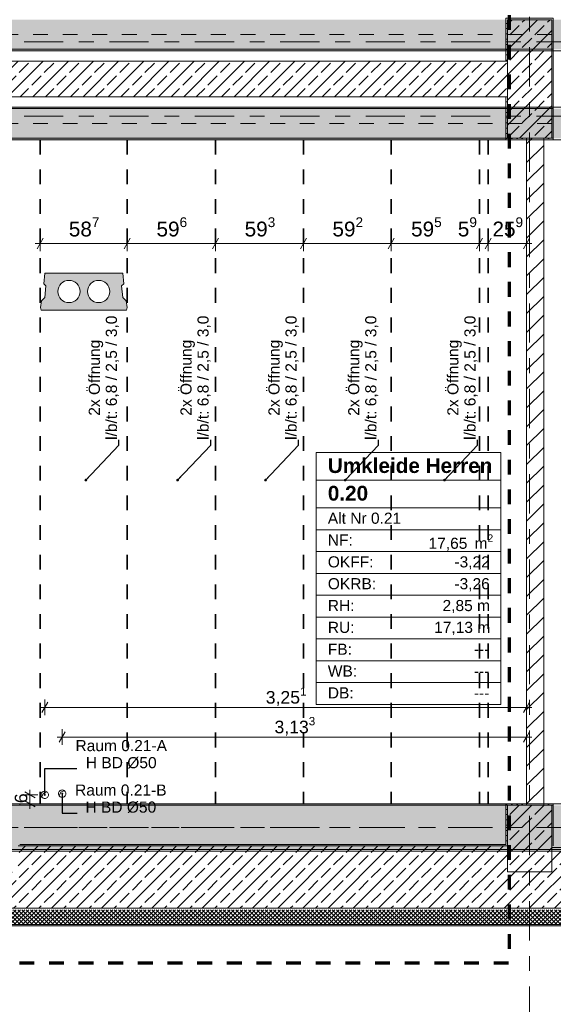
# Model space of a CAD drawing. Header units: metres. Extents: x -3.6 to 84.5, y -11 to 16.8.
# Tile 35 of 76: x 29.5 to 33.1, y -0.6 to 6. Entities that reach past the tile are written whole.
import ezdxf

# ---------------------------------------------------------------- set-up
doc = ezdxf.new("R2010")
doc.units = ezdxf.units.M
doc.header["$MEASUREMENT"] = 0
for name, pattern in [('Achse', [0.2, 0.1, -0.05, 0, -0.05]), ('Strichlinie doppelt', [0.546806, 0.264583, -0.105833, 0.070556, -0.105833]), ('Strichlinie eng', [0.115, 0.075, -0.04]), ('Wipeout_Contour', [1, 0, -1])]:
    doc.linetypes.add(name, pattern=pattern)
for name, color, linetype in [('155 - Bemaßung_ Beschriftung.Ausbau - Deckenelemente', 7, 'Continuous'), ('301 - Elemente.Linie', 7, 'Continuous'), ('401 - Zone.Raum_ Raumbegrenzung_ Whg.', 7, 'Continuous'), ('451 - Universal.Achsen Raster', 7, 'Continuous'), ('604 - Struktur.Wand Aussen', 7, 'Continuous'), ('605 - Struktur.Wand Innen', 7, 'Continuous'), ('607 - Struktur.Stütze', 7, 'Continuous'), ('608 - Struktur.Träger', 7, 'Continuous')]:
    doc.layers.add(name, color=color, linetype=linetype)
doc.styles.add('ERSTELLTER_STIL_1', font='txt')
doc.styles.add('ERSTELLTER_STIL_2', font='txt')
doc.dimstyles.new('ERSTELLTER_STIL__1', dxfattribs={"dimtxt": 0.1, "dimasz": 0.0532, "dimexe": 0.18, "dimexo": 0.0625, "dimgap": 0, "dimtad": 1, "dimtih": 1, "dimtoh": 1, "dimzin": 0, "dimdsep": 46, "dimtxsty": 'ERSTELLTER_STIL_2', "dimblk": 'ARROWHEAD_2', "dimblk1": 'ARROWHEAD_2', "dimblk2": 'ARROWHEAD_2', "dimcen": 0.09, "dimse1": 1, "dimse2": 1, "dimclrd": 7, "dimclre": 7, "dimclrt": 7, "dimazin": 0, "dimtfac": 1, "dimtdec": 4, "dimtmove": 0, "dimatfit": 3, "dimfxl": 1, "dimtolj": 1, "dimtzin": 0, "dimarcsym": 0})
doc.dimstyles.new('ERSTELLTER_STIL__3', dxfattribs={"dimtxt": 0.085, "dimasz": 0.0532, "dimexe": 0.18, "dimexo": 0.0625, "dimgap": 0, "dimtad": 1, "dimtih": 1, "dimtoh": 1, "dimzin": 0, "dimdsep": 46, "dimtxsty": 'ERSTELLTER_STIL_2', "dimblk": 'ARROWHEAD_2', "dimblk1": 'ARROWHEAD_2', "dimblk2": 'ARROWHEAD_2', "dimcen": 0.09, "dimse1": 1, "dimse2": 1, "dimclrd": 256, "dimclre": 256, "dimclrt": 256, "dimazin": 0, "dimtfac": 1, "dimtdec": 4, "dimtmove": 0, "dimatfit": 3, "dimfxl": 1, "dimtolj": 1, "dimtzin": 0, "dimarcsym": 0})
doc.dimstyles.new('ERSTELLTER_STIL__4', dxfattribs={"dimtxt": 0.085, "dimasz": 0.0532, "dimexe": 0.18, "dimexo": 0.0625, "dimgap": 0, "dimtad": 1, "dimzin": 0, "dimdsep": 46, "dimtxsty": 'ERSTELLTER_STIL_2', "dimblk": 'ARROWHEAD_2', "dimblk1": 'ARROWHEAD_2', "dimblk2": 'ARROWHEAD_2', "dimcen": 0.09, "dimse1": 1, "dimse2": 1, "dimclrd": 256, "dimclre": 256, "dimclrt": 256, "dimazin": 0, "dimtfac": 1, "dimtdec": 4, "dimtmove": 2, "dimatfit": 3, "dimfxl": 1, "dimtolj": 1, "dimtzin": 0, "dimarcsym": 0})
doc.dimstyles.new('ERSTELLTER_STIL__7', dxfattribs={"dimtxt": 0.18, "dimasz": 0.03648, "dimexe": 0.18, "dimexo": 0.0625, "dimgap": 0, "dimtad": 0, "dimtih": 1, "dimtoh": 1, "dimdec": 4, "dimzin": 0, "dimdsep": 46, "dimcen": 0.09, "dimadec": 0, "dimazin": 0, "dimtfac": 1, "dimtdec": 4, "dimtmove": 0, "dimatfit": 3, "dimldrblk": 'ARROWHEAD_11', "dimfxl": 1, "dimtolj": 1, "dimtzin": 0, "dimarcsym": 0})
doc.dimstyles.new('ERSTELLTER_STIL__8', dxfattribs={"dimtxt": 0.18, "dimasz": 0.02736, "dimexe": 0.18, "dimexo": 0.0625, "dimgap": 0, "dimtad": 0, "dimtih": 1, "dimtoh": 1, "dimdec": 4, "dimzin": 0, "dimdsep": 46, "dimcen": 0.09, "dimadec": 0, "dimazin": 0, "dimtfac": 1, "dimtdec": 4, "dimtmove": 0, "dimatfit": 3, "dimldrblk": 'ARROWHEAD_11', "dimfxl": 1, "dimtolj": 1, "dimtzin": 0, "dimarcsym": 0})
pattern_1 = [(45, (0, 0), (-0.08485281, 0.08485281), []), (45, (-0.04243, 0.04243), (-0.08485281, 0.08485281), [0.09, -0.03])]
pattern_2 = [(0, (0, 0), (0, 0.08660254), [0, -0.05]), (0, (0.025, 0.0433), (0, 0.08660254), [0, -0.05])]
pattern_3 = [(45, (0, 0), (-0.014142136, 0.014142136), []), (135, (0, 0), (0.014142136, 0.014142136), [])]
pattern_4 = [(45, (0, 0), (-0.01767767, 0.01767767), [0, -0.025])]

# ---------------------------------------------------------------- blocks, each defined once
blk = doc.blocks.new('*D155')
at = {"layer": '155 - Bemaßung_ Beschriftung.Ausbau - Deckenelemente', "color": 7, "linetype": 'Continuous', "lineweight": 5}
for p, q in [((29.6492, 4.525), (29.6088, 4.455)), ((29.629, 4.4375), (29.629, 4.5425)), ((30.2362, 4.525), (30.1958, 4.455)), ((30.216, 4.4375), (30.216, 4.5425)), ((29.5948, 4.49), (29.629, 4.49)), ((29.629, 4.49), (30.216, 4.49))]:
    blk.add_line(p, q, dxfattribs=at)
at = {"layer": '155 - Bemaßung_ Beschriftung.Ausbau - Deckenelemente', "color": 7, "lineweight": 5, "insert": (29.8216, 4.5083), "char_height": 0.1, "attachment_point": 7, "style": 'ERSTELLTER_STIL_2'}
blk.add_mtext('\\A1;{\\pql;\\fArial|b0|i0|c0|p38;58\\fArial|b0|i0|c0|p38;\\A1{\\H.66x;\\S7^  ;}}', dxfattribs=at)
blk = doc.blocks.new('ARROWHEAD_2')
at = {"color": 0, "linetype": 'Continuous', "lineweight": 0}
for p, q in [((0, 0), (-1, 0)), ((-0.38, -0.66), (0.38, 0.66))]:
    blk.add_line(p, q, dxfattribs=at)
blk = doc.blocks.new('*D156')
at = {"layer": '155 - Bemaßung_ Beschriftung.Ausbau - Deckenelemente', "color": 7, "linetype": 'Continuous', "lineweight": 5}
for p, q in [((30.2362, 4.525), (30.1958, 4.455)), ((30.216, 4.4375), (30.216, 4.5425)), ((30.8322, 4.525), (30.7918, 4.455)), ((30.812, 4.4375), (30.812, 4.5425)), ((30.216, 4.49), (30.812, 4.49))]:
    blk.add_line(p, q, dxfattribs=at)
at = {"layer": '155 - Bemaßung_ Beschriftung.Ausbau - Deckenelemente', "color": 7, "lineweight": 5, "insert": (30.4131, 4.5083), "char_height": 0.1, "attachment_point": 7, "style": 'ERSTELLTER_STIL_2'}
blk.add_mtext('\\A1;{\\pql;\\fArial|b0|i0|c0|p38;59\\fArial|b0|i0|c0|p38;\\A1{\\H.66x;\\S6^  ;}}', dxfattribs=at)
blk = doc.blocks.new('*D157')
at = {"layer": '155 - Bemaßung_ Beschriftung.Ausbau - Deckenelemente', "color": 7, "linetype": 'Continuous', "lineweight": 5}
for p, q in [((30.8322, 4.525), (30.7918, 4.455)), ((30.812, 4.4375), (30.812, 4.5425)), ((31.4252, 4.525), (31.3848, 4.455)), ((31.405, 4.4375), (31.405, 4.5425)), ((30.812, 4.49), (31.405, 4.49))]:
    blk.add_line(p, q, dxfattribs=at)
at = {"layer": '155 - Bemaßung_ Beschriftung.Ausbau - Deckenelemente', "color": 7, "lineweight": 5, "insert": (31.0076, 4.5083), "char_height": 0.1, "attachment_point": 7, "style": 'ERSTELLTER_STIL_2'}
blk.add_mtext('\\A1;{\\pql;\\fArial|b0|i0|c0|p38;59\\fArial|b0|i0|c0|p38;\\A1{\\H.66x;\\S3^  ;}}', dxfattribs=at)
blk = doc.blocks.new('*D158')
at = {"layer": '155 - Bemaßung_ Beschriftung.Ausbau - Deckenelemente', "color": 7, "linetype": 'Continuous', "lineweight": 5}
for p, q in [((31.4252, 4.525), (31.3848, 4.455)), ((31.405, 4.4375), (31.405, 4.5425)), ((32.0172, 4.525), (31.9768, 4.455)), ((31.997, 4.4375), (31.997, 4.5425)), ((31.405, 4.49), (31.997, 4.49))]:
    blk.add_line(p, q, dxfattribs=at)
at = {"layer": '155 - Bemaßung_ Beschriftung.Ausbau - Deckenelemente', "color": 7, "lineweight": 5, "insert": (31.6001, 4.5083), "char_height": 0.1, "attachment_point": 7, "style": 'ERSTELLTER_STIL_2'}
blk.add_mtext('\\A1;{\\pql;\\fArial|b0|i0|c0|p38;59\\fArial|b0|i0|c0|p38;\\A1{\\H.66x;\\S2^  ;}}', dxfattribs=at)
blk = doc.blocks.new('*D159')
at = {"layer": '155 - Bemaßung_ Beschriftung.Ausbau - Deckenelemente', "color": 7, "linetype": 'Continuous', "lineweight": 5}
for p, q in [((32.0172, 4.525), (31.9768, 4.455)), ((31.997, 4.4375), (31.997, 4.5425)), ((32.6122, 4.525), (32.5718, 4.455)), ((32.592, 4.4375), (32.592, 4.5425)), ((31.997, 4.49), (32.592, 4.49))]:
    blk.add_line(p, q, dxfattribs=at)
at = {"layer": '155 - Bemaßung_ Beschriftung.Ausbau - Deckenelemente', "color": 7, "lineweight": 5, "char_height": 0.1, "attachment_point": 7, "style": 'ERSTELLTER_STIL_2'}
for s, insert in [('\\A1;{\\pql;\\fArial|b0|i0|c0|p38;59\\fArial|b0|i0|c0|p38;\\A1{\\H.66x;\\S5^  ;}}', (32.1306, 4.5083)), ('\\A1;{\\pql;\\fArial|b0|i0|c0|p38;5\\fArial|b0|i0|c0|p38;\\A1{\\H.66x;\\S9^  ;}}', (32.4458, 4.5083))]:
    blk.add_mtext(s, dxfattribs=dict(at, insert=insert))
blk = doc.blocks.new('*D160')
at = {"layer": '155 - Bemaßung_ Beschriftung.Ausbau - Deckenelemente', "color": 7, "linetype": 'Continuous', "lineweight": 5}
for p, q in [((32.6122, 4.525), (32.5718, 4.455)), ((32.592, 4.4375), (32.592, 4.5425)), ((32.6712, 4.525), (32.6308, 4.455)), ((32.651, 4.4375), (32.651, 4.5425)), ((32.592, 4.49), (32.651, 4.49))]:
    blk.add_line(p, q, dxfattribs=at)
blk = doc.blocks.new('*D161')
at = {"layer": '155 - Bemaßung_ Beschriftung.Ausbau - Deckenelemente', "color": 7, "linetype": 'Continuous', "lineweight": 5}
for p, q in [((32.6712, 4.525), (32.6308, 4.455)), ((32.651, 4.4375), (32.651, 4.5425)), ((32.8898, 4.455), (32.9302, 4.525)), ((32.91, 4.4375), (32.91, 4.5425)), ((32.651, 4.49), (32.91, 4.49)), ((32.91, 4.49), (32.9442, 4.49))]:
    blk.add_line(p, q, dxfattribs=at)
at = {"layer": '155 - Bemaßung_ Beschriftung.Ausbau - Deckenelemente', "color": 7, "lineweight": 5, "insert": (32.6796, 4.5083), "char_height": 0.1, "attachment_point": 7, "style": 'ERSTELLTER_STIL_2'}
blk.add_mtext('\\A1;{\\pql;\\fArial|b0|i0|c0|p38;25\\fArial|b0|i0|c0|p38;\\A1{\\H.66x;\\S9^  ;}}', dxfattribs=at)
blk = doc.blocks.new('*D222')
at = {"layer": '155 - Bemaßung_ Beschriftung.Ausbau - Deckenelemente', "color": 7, "linetype": 'Continuous', "lineweight": 5}
for p, q in [((32.6092, 7.725), (32.5688, 7.655)), ((32.589, 7.6375), (32.589, 7.7425)), ((33.2152, 7.725), (33.1748, 7.655)), ((33.195, 7.6375), (33.195, 7.7425)), ((32.589, 7.69), (33.195, 7.69))]:
    blk.add_line(p, q, dxfattribs=at)
at = {"layer": '155 - Bemaßung_ Beschriftung.Ausbau - Deckenelemente', "color": 7, "lineweight": 5, "char_height": 0.1, "attachment_point": 7, "style": 'ERSTELLTER_STIL_2'}
for s, insert in [('\\A1;{\\pql;\\fArial|b0|i0|c0|p38;60\\fArial|b0|i0|c0|p38;\\A1{\\H.66x;\\S6^  ;}}', (32.7281, 7.7083)), ('\\A1;{\\pql;\\fArial|b0|i0|c0|p38;8\\fArial|b0|i0|c0|p38;\\A1{\\H.66x;\\S4^  ;}}', (33.0488, 7.7083))]:
    blk.add_mtext(s, dxfattribs=dict(at, insert=insert))
blk = doc.blocks.new('*D372')
at = {"layer": '155 - Bemaßung_ Beschriftung.Ausbau - Deckenelemente', "color": 92, "linetype": 'Continuous', "lineweight": 9, "true_color": 0x00be00}
for p, q in [((29.659, 1.3075), (29.659, 1.4125)), ((32.91, 1.3075), (32.91, 1.4125)), ((29.6248, 1.36), (29.659, 1.36)), ((29.6792, 1.395), (29.6388, 1.325)), ((29.659, 1.36), (32.91, 1.36)), ((32.8898, 1.325), (32.9302, 1.395)), ((32.91, 1.36), (32.9442, 1.36))]:
    blk.add_line(p, q, dxfattribs=at)
at = {"layer": '155 - Bemaßung_ Beschriftung.Ausbau - Deckenelemente', "color": 92, "lineweight": 9, "true_color": 0x00be00, "insert": (31.1501, 1.3605), "char_height": 0.085, "attachment_point": 7, "style": 'ERSTELLTER_STIL_2'}
blk.add_mtext('\\A1;{\\pql;\\fArial|b0|i0|c0|p38;3,25\\fArial|b0|i0|c0|p38;\\A1{\\H.66x;\\S1^  ;}}', dxfattribs=at)
blk = doc.blocks.new('*D373')
at = {"layer": '155 - Bemaßung_ Beschriftung.Ausbau - Deckenelemente', "color": 92, "linetype": 'Continuous', "lineweight": 9, "true_color": 0x00be00}
for p, q in [((29.777, 1.1075), (29.777, 1.2125)), ((32.91, 1.1075), (32.91, 1.2125)), ((29.7428, 1.16), (29.777, 1.16)), ((29.7972, 1.195), (29.7568, 1.125)), ((29.777, 1.16), (32.91, 1.16)), ((32.8898, 1.125), (32.9302, 1.195)), ((32.91, 1.16), (32.9442, 1.16))]:
    blk.add_line(p, q, dxfattribs=at)
at = {"layer": '155 - Bemaßung_ Beschriftung.Ausbau - Deckenelemente', "color": 92, "lineweight": 9, "true_color": 0x00be00, "insert": (31.2091, 1.1605), "char_height": 0.085, "attachment_point": 7, "style": 'ERSTELLTER_STIL_2'}
blk.add_mtext('\\A1;{\\pql;\\fArial|b0|i0|c0|p38;3,13\\fArial|b0|i0|c0|p38;\\A1{\\H.66x;\\S3^  ;}}', dxfattribs=at)
blk = doc.blocks.new('*D374')
at = {"layer": '155 - Bemaßung_ Beschriftung.Ausbau - Deckenelemente', "color": 92, "linetype": 'Continuous', "lineweight": 9, "true_color": 0x00be00}
for p, q in [((29.5595, 0.77), (29.5595, 0.8042)), ((29.612, 0.77), (29.507, 0.77)), ((29.5945, 0.7498), (29.5245, 0.7902)), ((29.5595, 0.71), (29.5595, 0.77)), ((29.612, 0.71), (29.507, 0.71)), ((29.5245, 0.7302), (29.5945, 0.6898)), ((29.5595, 0.6758), (29.5595, 0.71))]:
    blk.add_line(p, q, dxfattribs=at)
at = {"layer": '155 - Bemaßung_ Beschriftung.Ausbau - Deckenelemente', "color": 92, "lineweight": 9, "true_color": 0x00be00, "insert": (29.5425, 0.7139), "char_height": 0.085, "attachment_point": 7, "rotation": 90, "style": 'ERSTELLTER_STIL_2'}
blk.add_mtext('\\A1;{\\pql;\\fArial|b0|i0|c0|p38;6}', dxfattribs=at)
blk = doc.blocks.new('ARROWHEAD_11')
at = {"color": 0, "linetype": 'Continuous', "lineweight": 0}
blk.add_line((0, 0), (-1, 0), dxfattribs=at)
at = {"color": 0, "linetype": 'Continuous', "lineweight": 0, "const_width": 0.25, "flags": 128}
blk.add_lwpolyline([(-0.125, 0, 1), (0.125, 0, 1)], format="xyb", close=True, dxfattribs=at)

msp = doc.modelspace()

# ---------------------------------------------------------------- hatches: boundary and pattern name
at = {"layer": '155 - Bemaßung_ Beschriftung.Ausbau - Deckenelemente', "linetype": 'Continuous', "lineweight": 0, "true_color": 0x575757}
h = msp.add_hatch(color=251, dxfattribs=at)
h.paths.add_polyline_path([(29.6597, 4.29), (29.6528, 4.2187), (29.6674, 4.2041), (29.6597, 4.1266), (29.6364, 4.1033), (29.63, 4.0583), (29.6354, 4.04), (30.2096, 4.04), (30.215, 4.0583), (30.2086, 4.1033), (30.1853, 4.1266), (30.1776, 4.2041), (30.1922, 4.2187), (30.1853, 4.29)])
h.paths.add_polyline_path([(29.7475, 4.1661, 1), (29.8975, 4.1661, 1)], flags=0)
h.paths.add_polyline_path([(29.9475, 4.1661, 1), (30.0975, 4.1661, 1)], flags=0)
at = {"layer": '604 - Struktur.Wand Aussen', "linetype": 'Continuous', "lineweight": 0, "true_color": 0x000000}
h = msp.add_hatch(dxfattribs=at)
h.set_pattern_fill('Beton__Stahlbeton_0001', color=18, style=0, pattern_type=2)
h.set_pattern_definition(pattern_1)
h.paths.add_polyline_path([(25.88, 0.25), (25.73, 0.25), (25.73, 0.005), (32.93, 0.005), (32.93, 0.25), (32.78, 0.25), (32.78, 0.425), (29.48, 0.425), (29.48, 0.25), (29.18, 0.25), (29.18, 0.425), (25.88, 0.425)])
h = msp.add_hatch(dxfattribs=at)
h.set_pattern_fill('Gips_0001', color=18, style=0, pattern_type=2)
h.set_pattern_definition(pattern_4)
h.paths.add_polyline_path([(29.49, 0.435), (29.49, 0.425), (32.77, 0.425), (32.77, 0.435)])
h = msp.add_hatch(dxfattribs=at)
h.set_pattern_fill('Beton__Stahlbeton_0001', color=18, style=0, pattern_type=2)
h.set_pattern_definition(pattern_1)
h.paths.add_polyline_path([(32.93, 0.25), (32.93, 0.005), (40.13, 0.005), (40.13, 0.25), (39.98, 0.25), (39.98, 0.415), (36.68, 0.415), (36.68, 0.25), (36.38, 0.25), (36.38, 0.415), (33.08, 0.415), (33.08, 0.25)])
h = msp.add_hatch(dxfattribs=at)
h.set_pattern_fill('Dämmung__hart_2_0001', color=18, style=0, pattern_type=2)
h.set_pattern_definition(pattern_3)
h.paths.add_polyline_path([(25.73, -0.105), (32.93, -0.105), (32.93, -0.005), (25.73, -0.005)])
h = msp.add_hatch(dxfattribs=at)
h.set_pattern_fill('Dämmung__hart_2_0001', color=18, style=0, pattern_type=2)
h.set_pattern_definition(pattern_3)
h.paths.add_polyline_path([(32.93, -0.105), (40.13, -0.105), (40.13, -0.005), (32.93, -0.005)])
h = msp.add_hatch(dxfattribs=at)
h.set_pattern_fill('Verputz_0001', color=18, style=0, pattern_type=2)
h.set_pattern_definition(pattern_2)
h.paths.add_polyline_path([(25.73, -0.115), (32.93, -0.115), (32.93, -0.105), (25.73, -0.105)])
h = msp.add_hatch(dxfattribs=at)
h.set_pattern_fill('Verputz_0001', color=18, style=0, pattern_type=2)
h.set_pattern_definition(pattern_2)
h.paths.add_polyline_path([(32.93, -0.115), (40.13, -0.115), (40.13, -0.105), (32.93, -0.105)])
at = {"layer": '605 - Struktur.Wand Innen', "linetype": 'Continuous', "lineweight": 0, "true_color": 0x000000}
h = msp.add_hatch(dxfattribs=at)
h.set_pattern_fill('Beton__Stahlbeton_0001', color=18, style=0, pattern_type=2)
h.set_pattern_definition(pattern_1)
h.paths.add_polyline_path([(25.88, 5.72), (25.88, 5.48), (32.78, 5.48), (32.78, 5.72)])
at = {"layer": '607 - Struktur.Stütze', "linetype": 'Continuous', "lineweight": 0, "true_color": 0x000000}
h = msp.add_hatch(dxfattribs=at)
h.set_pattern_fill('Gips_0001', color=18, style=0, pattern_type=2)
h.set_pattern_definition(pattern_4)
h.paths.add_polyline_path([(32.78, 0.435), (32.77, 0.435), (32.77, 0.425), (32.78, 0.425)])
h = msp.add_hatch(dxfattribs=at)
h.set_pattern_fill('Gips_0001', color=18, style=0, pattern_type=2)
h.set_pattern_definition(pattern_4)
h.paths.add_polyline_path([(33.09, 0.425), (33.08, 0.425), (33.08, 0.415), (33.09, 0.415)])
at = {"layer": '608 - Struktur.Träger', "linetype": 'Continuous', "lineweight": 0, "true_color": 0x000000}
h = msp.add_hatch(dxfattribs=at)
h.set_pattern_fill('Beton__Stahlbeton_0001', color=18, style=0, pattern_type=2)
h.set_pattern_definition(pattern_1)
h.paths.add_polyline_path([(0.69, 6), (0.38, 6), (0.38, 5.8), (0.69, 5.8), (7.57, 5.8), (7.89, 5.8), (11.17, 5.8), (11.49, 5.8), (15.08, 5.8), (15.28, 5.8), (18.37, 5.8), (18.69, 5.8), (22.06, 5.8), (22.21, 5.8), (25.57, 5.8), (25.89, 5.8), (32.77, 5.8), (33.09, 5.8), (36.415, 5.8), (36.59, 5.8), (39.97, 5.8), (43.87, 5.8), (47.17, 5.8), (47.49, 5.8), (54.37, 5.8), (54.69, 5.8), (61.57, 5.8), (61.88, 5.8), (61.88, 6), (61.57, 6), (54.69, 6), (54.37, 6), (47.49, 6), (47.17, 6), (43.87, 6), (39.54, 6), (38.47, 6), (38.13, 6), (33.09, 6), (32.77, 6), (25.89, 6), (25.57, 6), (18.71, 6), (14.84, 6), (11.76, 6), (11.51, 6), (11.49, 6), (11.17, 6), (7.89, 6), (7.57, 6)])
h = msp.add_hatch(dxfattribs=at)
h.set_pattern_fill('Gips_0001', color=18, style=0, pattern_type=2)
h.set_pattern_definition(pattern_4)
h.paths.add_polyline_path([(32.77, 5.8), (25.89, 5.8), (25.89, 5.79), (32.77, 5.79)])
h = msp.add_hatch(dxfattribs=at)
h.set_pattern_fill('Gips_0001', color=18, style=0, pattern_type=2)
h.set_pattern_definition(pattern_4)
h.paths.add_polyline_path([(32.77, 5.41), (29.39, 5.41), (29.39, 5.4), (32.77, 5.4)])
h = msp.add_hatch(dxfattribs=at)
h.set_pattern_fill('Gips_0001', color=18, style=0, pattern_type=2)
h.set_pattern_definition(pattern_4)
h.paths.add_polyline_path([(32.77, 5.2), (29.39, 5.2), (29.39, 5.19), (32.77, 5.19)])
h = msp.add_hatch(dxfattribs=at)
h.set_pattern_fill('Gips_0001', color=18, style=0, pattern_type=2)
h.set_pattern_definition(pattern_4)
h.paths.add_polyline_path([(32.77, 0.71), (29.49, 0.71), (29.49, 0.7), (32.77, 0.7)])

# ---------------------------------------------------------------- linework, layer by layer
at = {"layer": '155 - Bemaßung_ Beschriftung.Ausbau - Deckenelemente', "color": 7, "linetype": 'Achse', "lineweight": 35}
for p, q in [((29.629, 5.19), (29.629, 0.71)), ((30.216, 5.19), (30.216, 0.71)), ((30.812, 5.19), (30.812, 0.71)), ((31.405, 5.19), (31.405, 0.71)), ((31.997, 5.19), (31.997, 0.71)), ((32.592, 5.19), (32.592, 0.71)), ((32.651, 5.19), (32.651, 0.71))]:
    msp.add_line(p, q, dxfattribs=at)
at = {"layer": '155 - Bemaßung_ Beschriftung.Ausbau - Deckenelemente', "color": 7, "linetype": 'Continuous', "lineweight": 5}
for p, q in [((29.767, 0.788), (29.7914, 0.7984)), ((29.6385, 0.7556), (29.649, 0.78)), ((29.649, 0.78), (29.6734, 0.7904)), ((29.7565, 0.7636), (29.767, 0.788))]:
    msp.add_line(p, q, dxfattribs=at)
at = {"layer": '155 - Bemaßung_ Beschriftung.Ausbau - Deckenelemente', "color": 7, "linetype": 'Continuous', "lineweight": 13, "flags": 128}
msp.add_lwpolyline([(29.6597, 4.29), (29.6528, 4.2187), (29.6674, 4.2041), (29.6597, 4.1266), (29.6364, 4.1033), (29.63, 4.0583), (29.6354, 4.04), (30.2096, 4.04), (30.215, 4.0583), (30.2086, 4.1033), (30.1853, 4.1266), (30.1776, 4.2041), (30.1922, 4.2187), (30.1853, 4.29)], close=True, dxfattribs=at)
for points in [[(29.7475, 4.1661, 1), (29.8975, 4.1661, 1)], [(29.9475, 4.1661, 1), (30.0975, 4.1661, 1)]]:
    msp.add_lwpolyline(points, format="xyb", close=True, dxfattribs=at)
at = {"layer": '155 - Bemaßung_ Beschriftung.Ausbau - Deckenelemente', "color": 7, "linetype": 'Continuous', "lineweight": 9, "flags": 128}
for points in [[(29.802, 0.778, 0.414214), (29.777, 0.803, 0.414214), (29.752, 0.778, 0.414214), (29.777, 0.753, 0.414214)], [(29.684, 0.77, 0.414214), (29.659, 0.795, 0.414214), (29.634, 0.77, 0.414214), (29.659, 0.745, 0.414214)]]:
    msp.add_lwpolyline(points, format="xyb", close=True, dxfattribs=at)
at = {"layer": '301 - Elemente.Linie', "color": 160, "linetype": 'Strichlinie eng', "lineweight": 70, "true_color": 0x3232ff, "flags": 128}
msp.add_lwpolyline([(15.0261, 14.065), (32.7919, 14.065), (32.7919, -0.365), (15.0261, -0.365)], close=True, dxfattribs=at)
at = {"layer": '401 - Zone.Raum_ Raumbegrenzung_ Whg.', "color": 7, "linetype": 'Continuous', "lineweight": 9}
for p, q in [((32.7353, 3.0791), (31.4902, 3.0791)), ((31.4902, 3.0791), (31.4902, 1.38)), ((31.4902, 3.0791), (32.7353, 3.0791)), ((31.4902, 2.8925), (31.4902, 3.0791)), ((32.7353, 1.38), (32.7353, 3.0791)), ((32.7353, 3.0791), (32.7353, 2.8925)), ((32.7353, 2.8925), (31.4902, 2.8925)), ((31.4902, 2.8925), (32.7353, 2.8925)), ((31.4902, 2.7059), (31.4902, 2.8925)), ((32.7353, 2.8925), (32.7353, 2.7059)), ((32.7353, 2.7059), (31.4902, 2.7059)), ((31.4902, 2.7059), (32.7353, 2.7059)), ((31.4902, 2.5586), (31.4902, 2.7059)), ((32.7353, 2.7059), (32.7353, 2.5586)), ((32.7353, 2.5586), (31.4902, 2.5586)), ((31.4902, 2.5586), (32.7353, 2.5586)), ((31.4902, 2.4112), (31.4902, 2.5586)), ((32.7353, 2.5586), (32.7353, 2.4112)), ((32.7353, 2.4112), (31.4902, 2.4112)), ((31.4902, 2.4112), (32.7353, 2.4112)), ((31.4902, 2.2639), (31.4902, 2.4112)), ((32.7353, 2.4112), (32.7353, 2.2639)), ((32.7353, 2.2639), (31.4902, 2.2639)), ((31.4902, 2.2639), (32.7353, 2.2639)), ((31.4902, 2.1166), (31.4902, 2.2639)), ((32.7353, 2.2639), (32.7353, 2.1166)), ((32.7353, 2.1166), (31.4902, 2.1166)), ((31.4902, 2.1166), (32.7353, 2.1166)), ((31.4902, 1.9693), (31.4902, 2.1166)), ((32.7353, 2.1166), (32.7353, 1.9693)), ((32.7353, 1.9693), (31.4902, 1.9693)), ((31.4902, 1.9693), (32.7353, 1.9693)), ((31.4902, 1.8219), (31.4902, 1.9693)), ((32.7353, 1.9693), (32.7353, 1.8219)), ((32.7353, 1.8219), (31.4902, 1.8219)), ((31.4902, 1.8219), (32.7353, 1.8219)), ((31.4902, 1.6746), (31.4902, 1.8219)), ((32.7353, 1.8219), (32.7353, 1.6746)), ((32.7353, 1.6746), (31.4902, 1.6746)), ((31.4902, 1.6746), (32.7353, 1.6746)), ((31.4902, 1.5273), (31.4902, 1.6746)), ((32.7353, 1.6746), (32.7353, 1.5273)), ((32.7353, 1.5273), (31.4902, 1.5273)), ((31.4902, 1.5273), (32.7353, 1.5273)), ((31.4902, 1.38), (31.4902, 1.5273)), ((32.7353, 1.5273), (32.7353, 1.38)), ((31.4902, 1.38), (32.7353, 1.38)), ((32.7353, 1.38), (31.4902, 1.38))]:
    msp.add_line(p, q, dxfattribs=at)
at = {"layer": '451 - Universal.Achsen Raster', "color": 160, "linetype": 'Strichlinie doppelt', "lineweight": 9, "true_color": 0x3232ff}
for p, q in [((64.935, 5.85), (-3.175, 5.85)), ((64.935, 5.35), (-3.175, 5.35)), ((64.935, 0.55), (-3.175, 0.55))]:
    msp.add_line(p, q, dxfattribs=at)
at = {"layer": '604 - Struktur.Wand Aussen', "color": 7, "linetype": 'Continuous', "lineweight": 18}
for p, q in [((32.78, 0.425), (29.48, 0.425)), ((36.38, 0.415), (33.08, 0.415)), ((25.73, 0.005), (32.93, 0.005)), ((32.93, 0.005), (40.13, 0.005))]:
    msp.add_line(p, q, dxfattribs=at)
at = {"layer": '604 - Struktur.Wand Aussen', "color": 7, "linetype": 'Continuous', "lineweight": 13}
for p, q in [((25.73, -0.105), (32.93, -0.105)), ((32.93, -0.105), (40.13, -0.105))]:
    msp.add_line(p, q, dxfattribs=at)
at = {"layer": '604 - Struktur.Wand Aussen', "color": 7, "linetype": 'Continuous', "lineweight": 13, "flags": 128}
for points in [[(32.77, 0.435), (29.49, 0.435)], [(25.73, -0.115), (32.93, -0.115)], [(32.93, -0.115), (40.13, -0.115)]]:
    msp.add_lwpolyline(points, dxfattribs=at)
at = {"layer": '605 - Struktur.Wand Innen', "color": 7, "linetype": 'Continuous', "lineweight": 18, "flags": 128}
for points in [[(32.78, 5.72), (25.88, 5.72)], [(25.88, 5.48), (32.78, 5.48)]]:
    msp.add_lwpolyline(points, dxfattribs=at)
at = {"layer": '608 - Struktur.Träger', "color": 7, "linetype": 'Achse', "lineweight": 9}
for p, q in [((0.38, 5.9), (61.88, 5.9)), ((0.38, 5.3), (61.88, 5.3)), ((0.38, 0.55), (61.88, 0.55))]:
    msp.add_line(p, q, dxfattribs=at)
at = {"layer": '608 - Struktur.Träger', "color": 7, "linetype": 'Continuous', "lineweight": 13}
for p, q in [((0.38, 5.79), (61.88, 5.79)), ((0.38, 5.41), (61.88, 5.41)), ((32.77, 5.4), (29.39, 5.4)), ((33.09, 5.4), (32.77, 5.4)), ((29.49, 0.7), (29.17, 0.7)), ((32.77, 0.7), (29.49, 0.7)), ((0.38, 0.39), (61.88, 0.39))]:
    msp.add_line(p, q, dxfattribs=at)
at = {"layer": '608 - Struktur.Träger', "color": 7, "linetype": 'Continuous', "lineweight": 5}
for p, q in [((32.77, 5.79), (25.89, 5.79)), ((32.77, 5.8), (32.77, 5.79)), ((32.77, 5.41), (29.39, 5.41)), ((32.77, 5.41), (32.77, 5.4)), ((32.77, 5.19), (29.39, 5.19)), ((32.77, 5.2), (32.77, 5.19)), ((29.49, 0.71), (29.49, 0.7)), ((32.77, 0.71), (29.49, 0.71)), ((32.77, 0.71), (32.77, 0.7))]:
    msp.add_line(p, q, dxfattribs=at)
at = {"layer": '608 - Struktur.Träger', "color": 7, "linetype": 'Continuous', "lineweight": 13, "flags": 128}
for points in [[(33.09, 5.8), (32.77, 5.8), (25.89, 5.8), (25.57, 5.8), (22.21, 5.8), (22.06, 5.8), (18.69, 5.8), (18.37, 5.8), (15.28, 5.8), (15.08, 5.8), (11.49, 5.8), (11.17, 5.8), (7.89, 5.8), (7.57, 5.8), (0.69, 5.8), (0.38, 5.8)], [(61.88, 0.4), (61.57, 0.4), (58.29, 0.4), (57.97, 0.4), (54.69, 0.4), (54.37, 0.4), (51.09, 0.4), (25.57, 0.4), (22.29, 0.4), (21.97, 0.4), (18.69, 0.4), (0.38, 0.4)]]:
    msp.add_lwpolyline(points, dxfattribs=at)

# ---------------------------------------------------------------- texts
at = {"layer": '155 - Bemaßung_ Beschriftung.Ausbau - Deckenelemente', "color": 1, "linetype": 'Continuous', "lineweight": 9, "char_height": 0.075, "attachment_point": 7, "rotation": 90, "line_spacing_factor": 0.920482, "style": 'ERSTELLTER_STIL_2'}
for insert in [(30.1598, 3.1647), (30.7785, 3.1647), (31.372, 3.1647), (31.9101, 3.1647), (32.5791, 3.1647)]:
    msp.add_mtext('\\A1;{\\pqc;\\fArial|b0|i0|c0|p38;2x Öffnung\\P\\pqc;\\fArial|b0|i0|c0|p38;l/b/\\fArial|b0|i0|c0|p38;t\\fArial|b0|i0|c0|p38;: 6,8 / 2,5 / 3,0}', dxfattribs=dict(at, insert=insert))
at = {"layer": '155 - Bemaßung_ Beschriftung.Ausbau - Deckenelemente', "color": 7, "linetype": 'Continuous', "lineweight": 9, "char_height": 0.075, "attachment_point": 9, "line_spacing_factor": 0.920251, "style": 'ERSTELLTER_STIL_2'}
for s, insert in [('\\A1;{\\pqc;\\fArial|b0|i0|c0|p38;Raum 0.21-A\\P\\pqc;\\fArial|b0|i0|c0|p38;H BD\\fArial|b0|i0|c0|p38; Ø\\fArial|b0|i0|c0|p38;50}', (30.4837, 0.9468)), ('\\A1;{\\pqc;\\fArial|b0|i0|c0|p38;Raum 0.21-B\\P\\pqc;\\fArial|b0|i0|c0|p38;H BD\\fArial|b0|i0|c0|p38; Ø\\fArial|b0|i0|c0|p38;50}', (30.4809, 0.6468))]:
    msp.add_mtext(s, dxfattribs=dict(at, insert=insert))
at = {"layer": '401 - Zone.Raum_ Raumbegrenzung_ Whg.', "color": 7, "lineweight": 9, "attachment_point": 1}
for s, insert, char_height, style in [('\\A1;{\\pqj;\\pt0;\\fArial|b1|i0|c0|p38;}', (32.6567, 3.0644), 0.1, 'ERSTELLTER_STIL_1'), ('\\A1;{\\pqj;\\pt0;\\fArial|b1|i0|c0|p38;Umkleide Herren}', (31.5687, 3.0415), 0.1, 'ERSTELLTER_STIL_1'), ('\\A1;{\\pqj;\\pt0;\\fArial|b1|i0|c0|p38;}', (32.6567, 2.8778), 0.1, 'ERSTELLTER_STIL_1'), ('\\A1;{\\pql;\\pt0;\\fArial|b1|i0|c0|p38;0.20}', (31.5687, 2.8549), 0.1, 'ERSTELLTER_STIL_1'), ('\\A1;{\\pqj;\\pt0;\\fArial|b0|i0|c0|p38;Alt Nr 0.21}', (31.5687, 2.674), 0.075, 'ERSTELLTER_STIL_2'), ('\\A1;{\\pqj;\\pt0;\\fArial|b0|i0|c0|p38;}', (32.6567, 2.6911), 0.075, 'ERSTELLTER_STIL_2'), ('\\A1;{\\pqj;\\pt0;\\fArial|b0|i0|c0|p38;NF: }', (31.5687, 2.5267), 0.075, 'ERSTELLTER_STIL_2'), ('\\A1;{\\pql;\\pt0,0.05;\\fArial|b0|i0|c0|p38;17,65\\fArial|b0|i0|c0|p38;\\A1{\\H.66x;\\S^  ;}\\fArial|b0|i0|c0|p38; m\\fArial|b0|i0|c0|p38;\\A1{\\H.66x;\\S2^  ;}}', (32.2482, 2.5267), 0.075, 'ERSTELLTER_STIL_2'), ('\\A1;{\\pqj;\\pt0;\\fArial|b0|i0|c0|p38;OKFF: }', (31.5687, 2.3794), 0.075, 'ERSTELLTER_STIL_2'), ('\\A1;{\\pqj;\\pt0;\\fArial|b0|i0|c0|p38;-3,22}', (32.4229, 2.3794), 0.075, 'ERSTELLTER_STIL_2'), ('\\A1;{\\pqj;\\pt0;\\fArial|b0|i0|c0|p38;OKRB: }', (31.5687, 2.232), 0.075, 'ERSTELLTER_STIL_2'), ('\\A1;{\\pqj;\\pt0;\\fArial|b0|i0|c0|p38;-3,26}', (32.4229, 2.232), 0.075, 'ERSTELLTER_STIL_2'), ('\\A1;{\\pqj;\\pt0;\\fArial|b0|i0|c0|p38;RH: }', (31.5687, 2.0847), 0.075, 'ERSTELLTER_STIL_2'), ('\\A1;{\\pqj;\\pt0;\\fArial|b0|i0|c0|p38;2,85 m}', (32.3427, 2.0847), 0.075, 'ERSTELLTER_STIL_2'), ('\\A1;{\\pqj;\\pt0;\\fArial|b0|i0|c0|p38;RU: }', (31.5687, 1.9374), 0.075, 'ERSTELLTER_STIL_2'), ('\\A1;{\\pqj;\\pt0;\\fArial|b0|i0|c0|p38;17,13 m}', (32.2858, 1.9374), 0.075, 'ERSTELLTER_STIL_2'), ('\\A1;{\\pqj;\\pt0;\\fArial|b0|i0|c0|p38;FB: }', (31.5687, 1.7901), 0.075, 'ERSTELLTER_STIL_2'), ('\\A1;{\\pqj;\\pt0;\\fArial|b0|i0|c0|p38;---}', (32.5539, 1.7901), 0.075, 'ERSTELLTER_STIL_2'), ('\\A1;{\\pqj;\\pt0;\\fArial|b0|i0|c0|p38;WB: }', (31.5687, 1.6428), 0.075, 'ERSTELLTER_STIL_2'), ('\\A1;{\\pqj;\\pt0;\\fArial|b0|i0|c0|p38;---}', (32.5539, 1.6428), 0.075, 'ERSTELLTER_STIL_2'), ('\\A1;{\\pqj;\\pt0;\\fArial|b0|i0|c0|p38;DB: }', (31.5687, 1.4954), 0.075, 'ERSTELLTER_STIL_2'), ('\\A1;{\\pqj;\\pt0;\\fArial|b0|i0|c0|p38;---}', (32.5539, 1.4954), 0.075, 'ERSTELLTER_STIL_2')]:
    msp.add_mtext(s, dxfattribs=dict(at, insert=insert, char_height=char_height, style=style))

# ---------------------------------------------------------------- dimensions: what is measured, and where the dimension line sits
at = {"layer": '155 - Bemaßung_ Beschriftung.Ausbau - Deckenelemente', "color": 7, "linetype": 'Continuous', "lineweight": 5}
for base, p1, p2, picture, middle in [((33.195, 7.69), (32.589, 6.01), (33.195, 5.99), '*D222', (32.9394, 7.76)), ((30.216, 4.49), (29.629, 5.19), (30.216, 5.19), '*D155', (30.0329, 4.56)), ((30.812, 4.49), (30.216, 5.19), (30.812, 5.19), '*D156', (30.6244, 4.56)), ((31.405, 4.49), (30.812, 5.19), (31.405, 5.19), '*D157', (31.2189, 4.56)), ((31.997, 4.49), (31.405, 5.19), (31.997, 5.19), '*D158', (31.8114, 4.56)), ((32.5919889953, 4.4899822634), (31.9969889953, 5.1899822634), (32.5919889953, 5.1899822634), '*D159', (32.3418700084, 4.5599822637)), ((32.651, 4.49), (32.592, 5.19), (32.651, 5.19), '*D160', (32.619, 4.56))]:
    dim = msp.add_linear_dim(base=base, p1=p1, p2=p2, dimstyle='ERSTELLTER_STIL__1', dxfattribs=at)
    dim.commit()
    dim.dimension.update_dxf_attribs({"geometry": picture, "text_midpoint": middle, "dimtype": 160})
at = {"layer": '155 - Bemaßung_ Beschriftung.Ausbau - Deckenelemente', "color": 92, "linetype": 'Continuous', "lineweight": 9, "true_color": 0x00be00}
dim = msp.add_linear_dim(base=(29.5595, 0.77), p1=(29.5263, 0.71), p2=(29.7953, 0.77), angle=90, dimstyle='ERSTELLTER_STIL__4', dxfattribs=at)
dim.commit()
dim.dimension.update_dxf_attribs({"geometry": '*D374', "text_midpoint": (29.5, 0.7463), "dimtype": 160, "text_rotation": 90})

# ---------------------------------------------------------------- leaders
at = {"layer": '155 - Bemaßung_ Beschriftung.Ausbau - Deckenelemente', "color": 1, "linetype": 'Continuous', "lineweight": 9, "annotation_type": 0, "has_hookline": 1, "hookline_direction": 0, "text_width": 0.8264, "horizontal_direction": (0, 1, 0)}
for points in [[(29.9362, 2.8933), (30.1598, 3.1282), (30.1598, 3.1647)], [(30.5549, 2.8933), (30.7785, 3.1282), (30.7785, 3.1647)], [(31.1484, 2.8933), (31.372, 3.1282), (31.372, 3.1647)], [(31.6865, 2.8933), (31.9101, 3.1282), (31.9101, 3.1647)], [(32.3555, 2.8933), (32.5791, 3.1282), (32.5791, 3.1647)]]:
    msp.add_leader(points, dimstyle='ERSTELLTER_STIL__7', dxfattribs=at)
at = {"layer": '155 - Bemaßung_ Beschriftung.Ausbau - Deckenelemente', "color": 7, "linetype": 'Continuous', "lineweight": 9, "annotation_type": 0, "has_hookline": 1, "hookline_direction": 0}
for points, text_width in [([(29.659, 0.77), (29.659, 0.9468), (29.8751, 0.9468)], 0.6086), ([(29.777, 0.778), (29.777, 0.6468), (29.8779, 0.6468)], 0.6029)]:
    msp.add_leader(points, dimstyle='ERSTELLTER_STIL__8', dxfattribs=dict(at, text_width=text_width))

# ---------------------------------------------------------------- wipeouts: each hides what was drawn before it
at = {"color": 254, "linetype": 'Wipeout_Contour', "lineweight": 0, "ltscale": 132.702778}
msp.add_wipeout([(33.025, 0.7), (33.025, 5.2), (32.91, 5.2), (32.91, 0.7)], dxfattribs=at).dxf.layer = '605 - Struktur.Wand Innen'

# ---------------------------------------------------------------- next in the draw order: hatches: boundary and pattern name
at = {"layer": '605 - Struktur.Wand Innen', "linetype": 'Continuous', "lineweight": 0, "true_color": 0x000000}
h = msp.add_hatch(dxfattribs=at)
h.set_pattern_fill('MW_Ziegel_0001', color=18, style=0, pattern_type=2)
h.set_pattern_definition([(45, (0, 0), (-0.0636396, 0.0636396), [])])
h.paths.add_polyline_path([(33.025, 0.7), (33.025, 5.2), (32.91, 5.2), (32.91, 0.7)])
at = {"layer": '607 - Struktur.Stütze', "linetype": 'Continuous', "lineweight": 0, "true_color": 0x000000}
h = msp.add_hatch(dxfattribs=at)
h.set_pattern_fill('Gips_0001', color=18, style=0, pattern_type=2)
h.set_pattern_definition(pattern_4)
h.paths.add_polyline_path([(33.09, 6.01), (32.77, 6.01), (32.77, 5.72), (32.78, 5.72), (32.78, 6), (33.08, 6), (33.08, 5.2), (33.025, 5.2), (33.025, 5.19), (33.09, 5.19)])
h = msp.add_hatch(dxfattribs=at)
h.set_pattern_fill('Beton__Stahlbeton_0001', color=18, style=0, pattern_type=2)
h.set_pattern_definition(pattern_1)
h.paths.add_polyline_path([(32.78, 5.2), (33.08, 5.2), (33.08, 6), (32.78, 6)])
h = msp.add_hatch(dxfattribs=at)
h.set_pattern_fill('Gips_0001', color=18, style=0, pattern_type=2)
h.set_pattern_definition(pattern_4)
h.paths.add_polyline_path([(32.78, 5.48), (32.77, 5.48), (32.77, 5.19), (32.91, 5.19), (32.91, 5.2), (32.78, 5.2)])
h = msp.add_hatch(dxfattribs=at)
h.set_pattern_fill('Gips_0001', color=18, style=0, pattern_type=2)
h.set_pattern_definition(pattern_4)
h.paths.add_polyline_path([(32.91, 0.71), (32.77, 0.71), (32.77, 0.435), (32.78, 0.435), (32.78, 0.7), (32.91, 0.7)])
h = msp.add_hatch(dxfattribs=at)
h.set_pattern_fill('Beton__Stahlbeton_0001', color=18, style=0, pattern_type=2)
h.set_pattern_definition(pattern_1)
h.paths.add_polyline_path([(32.78, 0.25), (33.08, 0.25), (33.08, 0.7), (32.78, 0.7)])
h = msp.add_hatch(dxfattribs=at)
h.set_pattern_fill('Gips_0001', color=18, style=0, pattern_type=2)
h.set_pattern_definition(pattern_4)
h.paths.add_polyline_path([(33.09, 0.71), (33.025, 0.71), (33.025, 0.7), (33.08, 0.7), (33.08, 0.425), (33.09, 0.425)])
at = {"layer": '608 - Struktur.Träger', "linetype": 'Continuous', "lineweight": 0, "true_color": 0x000000}
h = msp.add_hatch(dxfattribs=at)
h.set_pattern_fill('Beton__Stahlbeton_0001', color=18, style=0, pattern_type=2)
h.set_pattern_definition(pattern_1)
h.paths.add_polyline_path([(0.69, 5.4), (0.38, 5.4), (0.38, 5.2), (0.69, 5.2), (7.57, 5.2), (7.89, 5.2), (11.17, 5.2), (11.49, 5.2), (15.08, 5.2), (15.28, 5.2), (18.37, 5.2), (18.69, 5.2), (22.06, 5.2), (22.21, 5.2), (25.57, 5.2), (25.89, 5.2), (29.26, 5.2), (29.39, 5.2), (32.77, 5.2), (33.09, 5.2), (36.415, 5.2), (36.59, 5.2), (39.97, 5.2), (40.29, 5.2), (43.71, 5.2), (43.87, 5.2), (47.17, 5.2), (47.49, 5.2), (50.85, 5.2), (51, 5.2), (54.37, 5.2), (54.69, 5.2), (58.06, 5.2), (58.19, 5.2), (61.57, 5.2), (61.88, 5.2), (61.88, 5.4), (61.57, 5.4), (58.19, 5.4), (58.06, 5.4), (54.69, 5.4), (54.37, 5.4), (51, 5.4), (50.85, 5.4), (47.49, 5.4), (47.17, 5.4), (43.87, 5.4), (43.71, 5.4), (40.29, 5.4), (39.97, 5.4), (36.59, 5.4), (36.415, 5.4), (33.09, 5.4), (32.77, 5.4), (29.39, 5.4), (29.26, 5.4), (25.89, 5.4), (25.57, 5.4), (22.21, 5.4), (22.06, 5.4), (18.69, 5.4), (18.37, 5.4), (15.28, 5.4), (15.08, 5.4), (11.49, 5.4), (11.17, 5.4), (7.89, 5.4), (7.57, 5.4)])
h = msp.add_hatch(dxfattribs=at)
h.set_pattern_fill('Beton__Stahlbeton_0001', color=18, style=0, pattern_type=2)
h.set_pattern_definition(pattern_1)
h.paths.add_polyline_path([(0.69, 0.7), (0.38, 0.7), (0.38, 0.4), (18.69, 0.4), (21.97, 0.4), (22.29, 0.4), (25.57, 0.4), (51.09, 0.4), (54.37, 0.4), (54.69, 0.4), (57.97, 0.4), (58.29, 0.4), (61.57, 0.4), (61.88, 0.4), (61.88, 0.7), (61.57, 0.7), (58.29, 0.7), (57.97, 0.7), (54.69, 0.7), (54.37, 0.7), (51.09, 0.7), (50.77, 0.7), (47.49, 0.7), (47.17, 0.7), (43.89, 0.7), (43.57, 0.7), (40.29, 0.7), (39.97, 0.7), (36.69, 0.7), (36.37, 0.7), (33.09, 0.7), (32.77, 0.7), (29.49, 0.7), (29.17, 0.7), (25.89, 0.7), (25.57, 0.7), (22.29, 0.7), (21.97, 0.7), (18.69, 0.7), (18.37, 0.7), (15.28, 0.7), (14.77, 0.7), (11.49, 0.7), (11.17, 0.7), (7.89, 0.7), (7.57, 0.7), (4.29, 0.7), (3.97, 0.7)])

# ---------------------------------------------------------------- next in the draw order: linework, layer by layer
at = {"layer": '451 - Universal.Achsen Raster', "color": 160, "linetype": 'Strichlinie doppelt', "lineweight": 9, "true_color": 0x3232ff}
msp.add_line((32.93, -10.585), (32.93, 16.355), dxfattribs=at)
at = {"layer": '605 - Struktur.Wand Innen', "color": 7, "linetype": 'Continuous', "lineweight": 18, "flags": 128}
for points in [[(32.91, 5.2), (32.91, 0.7)], [(33.025, 0.7), (33.025, 5.2)]]:
    msp.add_lwpolyline(points, dxfattribs=at)
at = {"layer": '607 - Struktur.Stütze', "color": 7, "linetype": 'Continuous', "lineweight": 5, "flags": 128}
for points in [[(33.025, 5.19), (33.09, 5.19), (33.09, 6.01), (32.77, 6.01), (32.77, 5.72)], [(32.77, 5.48), (32.77, 5.19), (32.91, 5.19)], [(32.91, 0.71), (32.77, 0.71), (32.77, 0.435)], [(33.09, 0.425), (33.09, 0.71), (33.025, 0.71)]]:
    msp.add_lwpolyline(points, dxfattribs=at)
at = {"layer": '607 - Struktur.Stütze', "color": 7, "linetype": 'Continuous', "lineweight": 13, "flags": 128}
for points in [[(32.78, 5.2), (33.08, 5.2), (33.08, 6), (32.78, 6)], [(32.78, 0.25), (33.08, 0.25), (33.08, 0.7), (32.78, 0.7)]]:
    msp.add_lwpolyline(points, close=True, dxfattribs=at)
at = {"layer": '608 - Struktur.Träger', "color": 7, "linetype": 'Continuous', "lineweight": 13}
for p, q in [((0.38, 5.19), (61.88, 5.19)), ((0.38, 0.71), (61.88, 0.71)), ((33.09, 0.7), (32.77, 0.7))]:
    msp.add_line(p, q, dxfattribs=at)
at = {"layer": '608 - Struktur.Träger', "color": 7, "linetype": 'Continuous', "lineweight": 13, "flags": 128}
msp.add_lwpolyline([(33.09, 5.2), (32.77, 5.2), (29.39, 5.2), (29.26, 5.2), (25.89, 5.2), (25.57, 5.2), (22.21, 5.2), (22.06, 5.2), (18.69, 5.2), (18.37, 5.2), (15.28, 5.2), (15.08, 5.2), (11.49, 5.2), (11.17, 5.2), (7.89, 5.2), (7.57, 5.2), (0.69, 5.2), (0.38, 5.2)], dxfattribs=at)

# ---------------------------------------------------------------- next in the draw order: dimensions: what is measured, and where the dimension line sits
at = {"layer": '155 - Bemaßung_ Beschriftung.Ausbau - Deckenelemente', "color": 7, "linetype": 'Continuous', "lineweight": 5}
dim = msp.add_linear_dim(base=(32.91, 4.49), p1=(32.651, 5.19), p2=(32.91, 5.2), dimstyle='ERSTELLTER_STIL__1', dxfattribs=at)
dim.commit()
dim.dimension.update_dxf_attribs({"geometry": '*D161', "text_midpoint": (32.8909, 4.56), "dimtype": 160})
at = {"layer": '155 - Bemaßung_ Beschriftung.Ausbau - Deckenelemente', "color": 92, "linetype": 'Continuous', "lineweight": 9, "true_color": 0x00be00}
for base, p1, p2, picture, middle in [((32.91, 1.36), (29.659, 0.6278), (32.91, 0.5678), '*D372', (31.3753, 1.4195)), ((32.91, 1.16), (29.777, 0.4358), (32.91, 0.3678), '*D373', (31.4343, 1.2195))]:
    dim = msp.add_linear_dim(base=base, p1=p1, p2=p2, dimstyle='ERSTELLTER_STIL__3', dxfattribs=at)
    dim.commit()
    dim.dimension.update_dxf_attribs({"geometry": picture, "text_midpoint": middle, "dimtype": 160})

doc.saveas('drawing.dxf')
